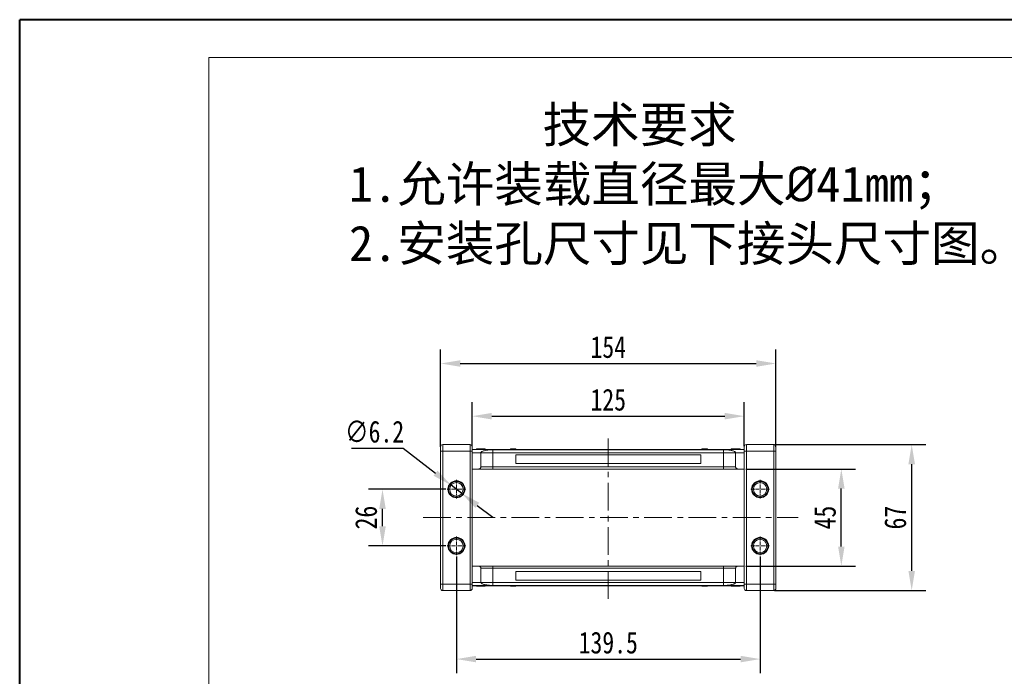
# Model space of a CAD drawing. Header units: millimetres. Extents: x 207 to 1682, y 260 to 1293.
# Tile 13 of 84: x 207 to 660, y 992 to 1293. Entities that reach past the tile are written whole.
import ezdxf

# ---------------------------------------------------------------- set-up
doc = ezdxf.new("R2010")
doc.units = ezdxf.units.MM
doc.linetypes.add('CENTER', pattern=[0.6, 0.375, -0.075, 0.075, -0.075])
doc.linetypes.add('CENTERX2', pattern=[20.32, 12.7, -2.54, 2.54, -2.54])
doc.styles.get("Standard").update_dxf_attribs({"font": '仿宋_GB2312.ttf', "width": 0.8})
doc.styles.add('样式 6', font='仿宋_GB2312.ttf')
doc.dimstyles.new('ISO-45.1', dxfattribs={"dimtxt": 10, "dimasz": 9, "dimexe": 6.5, "dimexo": 0.625, "dimgap": 2.5, "dimtad": 1, "dimtoh": 1, "dimdsep": 46, "dimtxsty": 'Standard', "dimcen": 2.5, "dimadec": 0, "dimazin": 0, "dimtfac": 1, "dimtmove": 0, "dimatfit": 3, "dimfxl": 0, "dimarcsym": 0})
doc.dimstyles.new('副本 ISO-45.1', dxfattribs={"dimtxt": 10, "dimasz": 9, "dimexe": 6.5, "dimexo": 0.625, "dimgap": 2.5, "dimtad": 1, "dimdsep": 46, "dimtxsty": 'Standard', "dimcen": 2.5, "dimadec": 0, "dimazin": 0, "dimtfac": 1, "dimtmove": 0, "dimatfit": 3, "dimfxl": 0, "dimarcsym": 0})

# ---------------------------------------------------------------- blocks, each defined once
blk = doc.blocks.new('*D2789')
at = {"color": 0, "lineweight": -2}
for p, q in [((408.01, 1046.79), (408.01, 993.24)), ((547.51, 1046.79), (547.51, 993.24)), ((417.01, 999.74), (538.51, 999.74))]:
    blk.add_line(p, q, dxfattribs=at)
at = {"color": 0, "lineweight": 9}
for points in [[(417.01, 1001.24), (417.01, 998.24), (408.01, 999.74)], [(538.51, 1001.24), (538.51, 998.24), (547.51, 999.74)]]:
    blk.add_solid(points, dxfattribs=at)
at = {"layer": 'Defpoints', "color": 0, "lineweight": 9}
for p in [(408.01, 1047.42), (547.51, 1047.42), (547.51, 999.74)]:
    blk.add_point(p, dxfattribs=at)
at = {"color": 0, "lineweight": 9, "insert": (477.76, 1007.24), "char_height": 10, "attachment_point": 5}
blk.add_mtext('139.5', dxfattribs=at)
blk = doc.blocks.new('*D2790')
at = {"color": 0, "lineweight": -2}
for p, q in [((403.09, 1077.71), (367.55, 1077.71)), ((374.05, 1060.71), (374.05, 1068.71)), ((403.09, 1051.71), (367.55, 1051.71))]:
    blk.add_line(p, q, dxfattribs=at)
at = {"color": 0, "lineweight": 9}
for points in [[(372.55, 1068.71), (375.55, 1068.71), (374.05, 1077.71)], [(372.55, 1060.71), (375.55, 1060.71), (374.05, 1051.71)]]:
    blk.add_solid(points, dxfattribs=at)
at = {"layer": 'Defpoints', "color": 0, "lineweight": 9}
for p in [(374.05, 1077.71), (403.72, 1077.71), (403.72, 1051.71)]:
    blk.add_point(p, dxfattribs=at)
at = {"color": 0, "lineweight": 9, "insert": (366.55, 1064.71), "char_height": 10, "attachment_point": 5, "rotation": 90}
blk.add_mtext('26', dxfattribs=at)
blk = doc.blocks.new('*D2791')
at = {"color": 0, "lineweight": -2}
for p, q in [((540.88, 1087.01), (591.32, 1087.01)), ((584.82, 1051.41), (584.82, 1078.01)), ((540.88, 1042.41), (591.32, 1042.41))]:
    blk.add_line(p, q, dxfattribs=at)
at = {"color": 0, "lineweight": 9}
for points in [[(583.32, 1078.01), (586.32, 1078.01), (584.82, 1087.01)], [(583.32, 1051.41), (586.32, 1051.41), (584.82, 1042.41)]]:
    blk.add_solid(points, dxfattribs=at)
at = {"layer": 'Defpoints', "color": 0, "lineweight": 9}
for p in [(540.26, 1087.01), (584.82, 1087.01), (540.26, 1042.41)]:
    blk.add_point(p, dxfattribs=at)
at = {"color": 0, "lineweight": 9, "insert": (577.32, 1064.71), "char_height": 10, "attachment_point": 5, "rotation": 90}
blk.add_mtext('45', dxfattribs=at)
blk = doc.blocks.new('*D2792')
at = {"color": 0, "lineweight": -2}
for p, q in [((554.06, 1098.21), (623.64, 1098.21)), ((617.14, 1040.21), (617.14, 1089.21)), ((554.06, 1031.21), (623.64, 1031.21))]:
    blk.add_line(p, q, dxfattribs=at)
at = {"color": 0, "lineweight": 9}
for points in [[(615.64, 1089.21), (618.64, 1089.21), (617.14, 1098.21)], [(615.64, 1040.21), (618.64, 1040.21), (617.14, 1031.21)]]:
    blk.add_solid(points, dxfattribs=at)
at = {"layer": 'Defpoints', "color": 0, "lineweight": 9}
for p in [(553.44, 1098.21), (617.14, 1098.21), (553.44, 1031.21)]:
    blk.add_point(p, dxfattribs=at)
at = {"color": 0, "lineweight": 9, "insert": (609.64, 1064.71), "char_height": 10, "attachment_point": 5, "rotation": 90}
blk.add_mtext('67', dxfattribs=at)
blk = doc.blocks.new('*D2793')
at = {"color": 0, "lineweight": -2}
for p, q in [((415.26, 1097.51), (415.26, 1117.76)), ((540.26, 1097.51), (540.26, 1117.76)), ((424.26, 1111.26), (531.26, 1111.26))]:
    blk.add_line(p, q, dxfattribs=at)
at = {"color": 0, "lineweight": 9}
for points in [[(424.26, 1112.76), (424.26, 1109.76), (415.26, 1111.26)], [(531.26, 1112.76), (531.26, 1109.76), (540.26, 1111.26)]]:
    blk.add_solid(points, dxfattribs=at)
at = {"layer": 'Defpoints', "color": 0, "lineweight": 9}
for p in [(540.26, 1111.26), (415.26, 1096.88), (540.26, 1096.88)]:
    blk.add_point(p, dxfattribs=at)
at = {"color": 0, "lineweight": 9, "insert": (477.76, 1118.76), "char_height": 10, "attachment_point": 5}
blk.add_mtext('125', dxfattribs=at)
blk = doc.blocks.new('*D2794')
at = {"color": 0, "lineweight": -2}
for p, q in [((400.76, 1097.22), (400.76, 1141.95)), ((554.76, 1097.22), (554.76, 1141.95)), ((409.76, 1135.45), (545.76, 1135.45))]:
    blk.add_line(p, q, dxfattribs=at)
at = {"color": 0, "lineweight": 9}
for points in [[(409.76, 1136.95), (409.76, 1133.95), (400.76, 1135.45)], [(545.76, 1136.95), (545.76, 1133.95), (554.76, 1135.45)]]:
    blk.add_solid(points, dxfattribs=at)
at = {"layer": 'Defpoints', "color": 0, "lineweight": 9}
for p in [(554.76, 1135.45), (400.76, 1096.6), (554.76, 1096.6)]:
    blk.add_point(p, dxfattribs=at)
at = {"color": 0, "lineweight": 9, "insert": (477.76, 1142.95), "char_height": 10, "attachment_point": 5}
blk.add_mtext('154', dxfattribs=at)
blk = doc.blocks.new('*D2795')
at = {"color": 0, "lineweight": -2}
for p, q in [((359.8, 1096.58), (383.5, 1096.58)), ((383.5, 1096.58), (398.42, 1085.09)), ((410.46, 1075.81), (405.55, 1079.6)), ((417.59, 1070.32), (424.72, 1064.83))]:
    blk.add_line(p, q, dxfattribs=at)
at = {"color": 0, "lineweight": 9}
for points in [[(399.34, 1086.28), (397.51, 1083.9), (405.55, 1079.6)], [(418.51, 1071.51), (416.68, 1069.13), (410.46, 1075.81)]]:
    blk.add_solid(points, dxfattribs=at)
at = {"layer": 'Defpoints', "color": 0, "lineweight": 9}
for p in [(405.55, 1079.6), (410.46, 1075.81)]:
    blk.add_point(p, dxfattribs=at)
at = {"color": 0, "lineweight": 9, "insert": (370.4, 1104.08), "char_height": 10, "attachment_point": 5}
blk.add_mtext('∅6.2', dxfattribs=at)

msp = doc.modelspace()

# ---------------------------------------------------------------- linework, layer by layer
at = {"color": 7, "lineweight": 40}
for p in [(207.39, 260.273), (1668.218, 1293.287)]:
    msp.add_line(p, (207.39, 1293.287), dxfattribs=at)
at = {"color": 7, "lineweight": 13}
for p in [(294.344, 277.664), (1650.827, 1275.896)]:
    msp.add_line(p, (294.344, 1275.896), dxfattribs=at)
at = {"color": 1, "linetype": 'CENTERX2', "lineweight": 13}
for p, q in [((477.758, 1027.342), (477.758, 1102.071)), ((392.718, 1064.707), (564.963, 1064.707))]:
    msp.add_line(p, q, dxfattribs=at)
at = {"color": 7, "linetype": 'Continuous', "lineweight": 15}
for p, q in [((401.758, 1095.207), (400.758, 1095.207)), ((400.758, 1034.207), (400.758, 1095.207)), ((401.758, 1095.207), (401.758, 1098.207)), ((401.758, 1098.207), (414.258, 1098.207)), ((401.758, 1095.207), (401.758, 1034.207)), ((414.258, 1095.207), (401.758, 1095.207)), ((414.258, 1095.207), (414.258, 1098.207)), ((415.258, 1095.207), (414.258, 1095.207)), ((414.258, 1034.207), (414.258, 1095.207)), ((415.258, 1096.007), (477.758, 1096.007)), ((477.758, 1095.962), (415.258, 1095.962)), ((415.258, 1034.207), (415.258, 1095.207)), ((417.207, 1096.207), (417.207, 1096.007)), ((419.204, 1096.007), (419.204, 1096.207)), ((421.258, 1096.207), (421.258, 1096.007)), ((424.758, 1095.875), (477.758, 1095.875)), ((424.758, 1094.507), (424.758, 1095.875)), ((432.775, 1096.007), (432.775, 1096.207)), ((432.893, 1096.207), (432.775, 1096.207)), ((432.893, 1096.007), (432.893, 1096.207)), ((432.893, 1096.207), (432.999, 1096.207)), ((432.999, 1096.207), (432.999, 1096.007)), ((433.35, 1096.207), (432.999, 1096.207)), ((433.35, 1096.007), (433.35, 1096.207)), ((434.068, 1096.207), (433.35, 1096.207)), ((434.068, 1096.007), (434.068, 1096.207)), ((434.513, 1096.207), (434.068, 1096.207)), ((434.513, 1096.007), (434.513, 1096.207)), ((434.513, 1096.207), (434.583, 1096.207)), ((434.583, 1096.207), (434.583, 1096.007)), ((434.583, 1096.207), (434.843, 1096.207)), ((434.843, 1096.007), (434.843, 1096.207)), ((435.325, 1096.207), (434.843, 1096.207)), ((435.325, 1096.007), (435.325, 1096.207)), ((435.325, 1096.207), (435.328, 1096.207)), ((435.328, 1096.207), (435.328, 1096.007)), ((477.758, 1096.007), (540.258, 1096.007)), ((540.258, 1095.962), (477.758, 1095.962)), ((477.758, 1095.875), (530.758, 1095.875)), ((520.802, 1096.007), (520.802, 1096.207)), ((520.802, 1096.207), (520.942, 1096.207)), ((520.942, 1096.207), (520.942, 1096.007)), ((522.321, 1096.207), (520.942, 1096.207)), ((522.321, 1096.007), (522.321, 1096.207)), ((522.321, 1096.207), (522.53, 1096.207)), ((522.53, 1096.207), (522.53, 1096.007)), ((523.011, 1096.207), (522.53, 1096.207)), ((523.011, 1096.007), (523.011, 1096.207)), ((523.116, 1096.207), (523.011, 1096.207)), ((523.116, 1096.007), (523.116, 1096.207)), ((523.116, 1096.207), (523.128, 1096.207)), ((523.128, 1096.207), (523.128, 1096.007)), ((523.355, 1096.207), (523.128, 1096.207)), ((523.355, 1096.007), (523.355, 1096.207)), ((530.758, 1094.507), (530.758, 1095.875)), ((534.258, 1096.207), (534.258, 1096.007)), ((534.669, 1096.207), (534.669, 1096.007)), ((536.285, 1096.207), (536.285, 1096.007)), ((537.903, 1096.207), (537.903, 1096.007)), ((538.309, 1096.207), (538.309, 1096.007)), ((540.258, 1095.207), (541.258, 1095.207)), ((540.258, 1095.207), (540.258, 1034.207)), ((541.258, 1098.207), (541.258, 1095.207)), ((541.258, 1098.207), (553.758, 1098.207)), ((553.758, 1095.207), (541.258, 1095.207)), ((541.258, 1095.207), (541.258, 1034.207)), ((553.758, 1098.207), (553.758, 1095.207)), ((553.758, 1095.207), (554.758, 1095.207)), ((553.758, 1034.207), (553.758, 1095.207)), ((554.758, 1095.207), (554.758, 1034.207)), ((415.258, 1094.507), (419.258, 1094.507)), ((424.758, 1094.507), (419.258, 1094.507)), ((419.258, 1088.007), (419.258, 1094.507)), ((424.758, 1088.007), (424.758, 1094.507)), ((477.758, 1094.507), (424.758, 1094.507)), ((435.258, 1089.507), (435.258, 1093.507)), ((435.258, 1093.507), (477.758, 1093.507)), ((530.758, 1094.507), (477.758, 1094.507)), ((477.758, 1093.507), (520.258, 1093.507)), ((520.258, 1093.507), (520.258, 1089.507)), ((536.258, 1094.507), (530.758, 1094.507)), ((530.758, 1094.507), (530.758, 1088.007)), ((540.258, 1094.507), (536.258, 1094.507)), ((536.258, 1094.507), (536.258, 1088.007)), ((418.258, 1087.007), (415.258, 1087.007)), ((419.258, 1088.007), (424.758, 1088.007)), ((424.758, 1087.007), (424.758, 1088.007)), ((424.758, 1088.007), (477.758, 1088.007)), ((477.758, 1087.007), (424.758, 1087.007)), ((477.758, 1089.507), (435.258, 1089.507)), ((520.258, 1089.507), (477.758, 1089.507)), ((477.758, 1088.007), (530.758, 1088.007)), ((530.758, 1087.007), (477.758, 1087.007)), ((530.758, 1088.007), (536.258, 1088.007)), ((530.758, 1088.007), (530.758, 1087.007)), ((537.258, 1087.007), (540.258, 1087.007)), ((415.258, 1042.407), (418.258, 1042.407)), ((419.258, 1034.907), (419.258, 1041.407)), ((424.758, 1041.407), (419.258, 1041.407)), ((424.758, 1041.407), (424.758, 1042.407)), ((424.758, 1042.407), (477.758, 1042.407)), ((424.758, 1034.907), (424.758, 1041.407)), ((477.758, 1041.407), (424.758, 1041.407)), ((477.758, 1042.407), (530.758, 1042.407)), ((530.758, 1041.407), (477.758, 1041.407)), ((530.758, 1041.407), (530.758, 1042.407)), ((536.258, 1041.407), (530.758, 1041.407)), ((530.758, 1041.407), (530.758, 1034.907)), ((536.258, 1041.407), (536.258, 1034.907)), ((537.258, 1042.407), (540.258, 1042.407)), ((435.258, 1035.907), (435.258, 1039.907)), ((435.258, 1039.907), (477.758, 1039.907)), ((477.758, 1035.907), (435.258, 1035.907)), ((477.758, 1039.907), (520.258, 1039.907)), ((520.258, 1035.907), (477.758, 1035.907)), ((520.258, 1039.907), (520.258, 1035.907)), ((401.758, 1034.207), (400.758, 1034.207)), ((401.758, 1031.207), (401.758, 1034.207)), ((401.758, 1034.207), (414.258, 1034.207)), ((415.258, 1034.207), (414.258, 1034.207)), ((414.258, 1031.207), (414.258, 1034.207)), ((419.258, 1034.907), (415.258, 1034.907)), ((415.258, 1033.451), (477.758, 1033.451)), ((477.758, 1033.407), (415.258, 1033.407)), ((417.207, 1033.207), (417.207, 1033.407)), ((417.613, 1033.207), (417.613, 1033.407)), ((419.231, 1033.207), (419.231, 1033.407)), ((419.258, 1034.907), (424.758, 1034.907)), ((420.847, 1033.207), (420.847, 1033.407)), ((421.258, 1033.207), (421.258, 1033.407)), ((424.758, 1033.538), (424.758, 1034.907)), ((424.758, 1034.907), (477.758, 1034.907)), ((477.758, 1033.538), (424.758, 1033.538)), ((432.775, 1033.407), (432.775, 1033.207)), ((432.775, 1033.207), (433.002, 1033.207)), ((433.002, 1033.207), (433.002, 1033.407)), ((433.015, 1033.207), (433.002, 1033.207)), ((433.015, 1033.407), (433.015, 1033.207)), ((433.015, 1033.207), (433.12, 1033.207)), ((433.12, 1033.407), (433.12, 1033.207)), ((433.12, 1033.207), (433.601, 1033.207)), ((433.601, 1033.207), (433.601, 1033.407)), ((433.81, 1033.207), (433.601, 1033.207)), ((433.81, 1033.407), (433.81, 1033.207)), ((433.81, 1033.207), (435.189, 1033.207)), ((435.189, 1033.207), (435.189, 1033.407)), ((435.328, 1033.207), (435.189, 1033.207)), ((435.328, 1033.407), (435.328, 1033.207)), ((477.758, 1034.907), (530.758, 1034.907)), ((530.758, 1033.538), (477.758, 1033.538)), ((477.758, 1033.451), (540.258, 1033.451)), ((540.258, 1033.407), (477.758, 1033.407)), ((520.802, 1033.207), (520.802, 1033.407)), ((520.806, 1033.207), (520.802, 1033.207)), ((520.806, 1033.407), (520.806, 1033.207)), ((520.806, 1033.207), (521.287, 1033.207)), ((521.287, 1033.407), (521.287, 1033.207)), ((521.547, 1033.207), (521.287, 1033.207)), ((521.547, 1033.207), (521.547, 1033.407)), ((521.618, 1033.207), (521.547, 1033.207)), ((521.618, 1033.407), (521.618, 1033.207)), ((521.618, 1033.207), (522.063, 1033.207)), ((522.063, 1033.407), (522.063, 1033.207)), ((522.063, 1033.207), (522.781, 1033.207)), ((522.781, 1033.407), (522.781, 1033.207)), ((522.781, 1033.207), (523.131, 1033.207)), ((523.131, 1033.207), (523.131, 1033.407)), ((523.237, 1033.207), (523.131, 1033.207)), ((523.237, 1033.407), (523.237, 1033.207)), ((523.237, 1033.207), (523.355, 1033.207)), ((523.355, 1033.407), (523.355, 1033.207)), ((530.758, 1034.907), (536.258, 1034.907)), ((530.758, 1034.907), (530.758, 1033.538)), ((534.258, 1033.207), (534.258, 1033.407)), ((536.258, 1034.907), (540.258, 1034.907)), ((536.312, 1033.407), (536.312, 1033.207)), ((538.309, 1033.207), (538.309, 1033.407)), ((540.258, 1034.207), (541.258, 1034.207)), ((541.258, 1034.207), (541.258, 1031.207)), ((541.258, 1034.207), (553.758, 1034.207)), ((553.758, 1034.207), (554.758, 1034.207)), ((553.758, 1034.207), (553.758, 1031.207)), ((414.258, 1031.207), (401.758, 1031.207)), ((553.758, 1031.207), (541.258, 1031.207))]:
    msp.add_line(p, q, dxfattribs=at)
at = {"color": 1, "linetype": 'CENTER', "lineweight": 9, "ltscale": 3.9624}
for p, q in [((408.008, 1081.997), (408.008, 1073.417)), ((547.508, 1081.997), (547.508, 1073.417)), ((403.718, 1077.707), (412.298, 1077.707)), ((543.218, 1077.707), (551.798, 1077.707)), ((408.008, 1055.997), (408.008, 1047.417)), ((547.508, 1055.997), (547.508, 1047.417)), ((403.718, 1051.707), (412.298, 1051.707)), ((543.218, 1051.707), (551.798, 1051.707))]:
    msp.add_line(p, q, dxfattribs=at)
at = {"color": 7, "linetype": 'Continuous', "lineweight": 15}
for centre, radius in [((408.008, 1077.707), 3.9), ((547.508, 1077.707), 3.9), ((408.008, 1077.707), 3.1), ((547.508, 1077.707), 3.1), ((408.008, 1051.707), 3.9), ((408.008, 1051.707), 3.1), ((547.508, 1051.707), 3.9), ((547.508, 1051.707), 3.1)]:
    msp.add_circle(centre, radius, dxfattribs=at)
for centre, start, end in [((401.758, 1097.207), 90, 180), ((414.258, 1097.207), 0, 90), ((541.258, 1097.207), 90, 180), ((553.758, 1097.207), 0, 90), ((401.758, 1032.207), 180, 270), ((414.258, 1032.207), 270, 0), ((541.258, 1032.207), 180, 270), ((553.758, 1032.207), 270, 0)]:
    msp.add_arc(centre, 1, start, end, dxfattribs=at)
for points, knots in [([(400.758, 1095.207), (400.758, 1095.458), (400.758, 1095.846), (400.758, 1096.313), (400.758, 1096.631), (400.758, 1096.889), (400.758, 1097.138), (400.758, 1097.18), (400.758, 1097.207)], [0, 0, 0, 0, 0.2394429, 0.3698071, 0.5000001, 0.6303641, 0.7605571, 1, 1, 1, 1]), ([(415.258, 1095.207), (415.258, 1095.458), (415.258, 1095.846), (415.258, 1096.312), (415.258, 1096.631), (415.258, 1096.889), (415.258, 1097.138), (415.258, 1097.18), (415.258, 1097.207)], [0, 0, 0, 0, 0.2394429, 0.3696359, 0.4999999, 0.6301929, 0.7605571, 1, 1, 1, 1]), ([(417.207, 1096.207), (417.217, 1096.207), (417.239, 1096.207), (417.44, 1096.207), (417.745, 1096.207), (418.281, 1096.207), (418.791, 1096.207), (419.146, 1096.207), (419.204, 1096.207)], [0, 0, 0, 0, 0.1482689, 0.2976473, 0.4424214, 0.6078512, 0.9356585, 1, 1, 1, 1]), ([(419.204, 1096.207), (419.337, 1096.207), (419.739, 1096.207), (420.295, 1096.207), (420.803, 1096.207), (421.106, 1096.207), (421.244, 1096.207), (421.254, 1096.207), (421.258, 1096.207)], [0, 0, 0, 0, 0.1423372, 0.4291269, 0.5899433, 0.7512055, 0.9098946, 1, 1, 1, 1]), ([(419.258, 1094.507), (419.277, 1094.588), (419.316, 1094.751), (419.619, 1094.988), (420.097, 1095.212), (420.748, 1095.415), (421.554, 1095.591), (422.381, 1095.719), (423.169, 1095.803), (423.92, 1095.861), (424.464, 1095.87), (424.758, 1095.875)], [0, 0, 0, 0, 0.1245955, 0.2491892, 0.3738223, 0.4984451, 0.6220504, 0.7455895, 0.8257011, 0.9057067, 1, 1, 1, 1]), ([(530.758, 1095.875), (531.149, 1095.866), (531.846, 1095.85), (532.765, 1095.762), (533.55, 1095.658), (534.262, 1095.529), (534.926, 1095.37), (535.496, 1095.181), (535.932, 1094.965), (536.206, 1094.739), (536.241, 1094.584), (536.258, 1094.507)], [0, 0, 0, 0, 0.1253767, 0.2231439, 0.3210442, 0.4226148, 0.5242047, 0.6437825, 0.7633681, 0.8816833, 1, 1, 1, 1]), ([(534.258, 1096.207), (534.26, 1096.207), (534.265, 1096.207), (534.309, 1096.207), (534.386, 1096.207), (534.485, 1096.207), (534.583, 1096.207), (534.64, 1096.207), (534.669, 1096.207)], [0, 0, 0, 0, 0.1926347, 0.388697, 0.5820148, 0.7830443, 0.8909593, 1, 1, 1, 1]), ([(534.669, 1096.207), (534.723, 1096.207), (534.833, 1096.207), (535.07, 1096.207), (535.377, 1096.207), (535.715, 1096.207), (536.019, 1096.207), (536.196, 1096.207), (536.285, 1096.207)], [0, 0, 0, 0, 0.1184406, 0.2393457, 0.4595932, 0.6849248, 0.8422399, 1, 1, 1, 1]), ([(536.285, 1096.207), (536.419, 1096.207), (536.722, 1096.207), (537.251, 1096.207), (537.674, 1096.207), (537.881, 1096.207), (537.903, 1096.207)], [0, 0, 0, 0, 0.23673076, 0.53755546, 0.94966792, 1, 1, 1, 1]), ([(537.903, 1096.207), (537.953, 1096.207), (538.055, 1096.207), (538.171, 1096.207), (538.254, 1096.207), (538.292, 1096.207), (538.307, 1096.207), (538.308, 1096.207), (538.309, 1096.207)], [0, 0, 0, 0, 0.1937762, 0.3936, 0.5878635, 0.7889077, 0.894169, 1, 1, 1, 1]), ([(540.258, 1097.207), (540.258, 1097.18), (540.258, 1097.138), (540.258, 1096.889), (540.258, 1096.631), (540.258, 1096.313), (540.258, 1095.846), (540.258, 1095.458), (540.258, 1095.207)], [0, 0, 0, 0, 0.2394429, 0.3696359, 0.4999999, 0.6301929, 0.7605571, 1, 1, 1, 1]), ([(554.758, 1097.207), (554.758, 1097.18), (554.758, 1097.138), (554.758, 1096.889), (554.758, 1096.631), (554.758, 1096.312), (554.758, 1095.846), (554.758, 1095.458), (554.758, 1095.207)], [0, 0, 0, 0, 0.23944295, 0.36980709, 0.50000008, 0.63036414, 0.76055705, 1, 1, 1, 1]), ([(418.258, 1087.007), (418.37, 1087.018), (418.595, 1087.04), (418.895, 1087.212), (419.121, 1087.466), (419.241, 1087.747), (419.253, 1087.933), (419.258, 1088.007)], [0, 0, 0, 0, 0.21469386, 0.42938772, 0.64408158, 0.85877544, 1, 1, 1, 1]), ([(424.758, 1087.007), (424.362, 1087.007), (423.545, 1087.007), (422.333, 1087.007), (421.169, 1087.007), (420.129, 1087.007), (419.423, 1087.007), (418.976, 1087.007), (418.622, 1087.007), (418.322, 1087.007), (418.279, 1087.007), (418.258, 1087.007)], [0, 0, 0, 0, 0.1164968, 0.2399717, 0.3685799, 0.4999174, 0.6312549, 0.6956158, 0.7600283, 0.8835032, 1, 1, 1, 1]), ([(537.258, 1087.007), (537.237, 1087.007), (537.193, 1087.007), (536.832, 1087.007), (536.232, 1087.007), (535.387, 1087.007), (534.518, 1087.007), (533.753, 1087.007), (532.972, 1087.007), (531.971, 1087.007), (531.154, 1087.007), (530.758, 1087.007)], [0, 0, 0, 0, 0.1164968, 0.2399717, 0.3685799, 0.4999174, 0.6312549, 0.6956158, 0.7600283, 0.8835032, 1, 1, 1, 1]), ([(536.258, 1088.007), (536.269, 1087.894), (536.291, 1087.669), (536.464, 1087.37), (536.717, 1087.143), (536.998, 1087.024), (537.184, 1087.011), (537.258, 1087.007)], [0, 0, 0, 0, 0.21469386, 0.42938772, 0.64408158, 0.85877544, 1, 1, 1, 1]), ([(411.608, 1077.707), (411.596, 1077.933), (411.572, 1078.385), (411.368, 1079.057), (411.04, 1079.698), (410.571, 1080.269), (410.095, 1080.659), (409.671, 1080.907), (409.242, 1081.102), (408.687, 1081.265), (408.008, 1081.327), (407.329, 1081.265), (406.657, 1081.068), (406.017, 1080.738), (405.445, 1080.27), (405.055, 1079.793), (404.808, 1079.37), (404.613, 1078.94), (404.444, 1078.385), (404.42, 1077.933), (404.408, 1077.707)], [0, 0, 0, 0, 0.05998, 0.1199831, 0.1849463, 0.249957, 0.3149202, 0.3472901, 0.3800161, 0.4399843, 0.4999996, 0.5599679, 0.6199831, 0.6849463, 0.749957, 0.8149202, 0.8472901, 0.8800161, 0.9399965, 1, 1, 1, 1]), ([(551.108, 1077.707), (551.096, 1077.933), (551.072, 1078.385), (550.868, 1079.057), (550.54, 1079.698), (550.071, 1080.269), (549.595, 1080.659), (549.171, 1080.907), (548.742, 1081.102), (548.187, 1081.265), (547.508, 1081.327), (546.829, 1081.265), (546.157, 1081.068), (545.517, 1080.738), (544.945, 1080.27), (544.555, 1079.793), (544.308, 1079.37), (544.113, 1078.94), (543.944, 1078.385), (543.92, 1077.933), (543.908, 1077.707)], [0, 0, 0, 0, 0.05998, 0.1199831, 0.1849463, 0.249957, 0.3149202, 0.3472901, 0.3800161, 0.4399843, 0.4999996, 0.5599679, 0.6199831, 0.6849463, 0.749957, 0.8149202, 0.8472901, 0.8800161, 0.9399965, 1, 1, 1, 1]), ([(404.408, 1077.707), (404.42, 1077.48), (404.444, 1077.028), (404.648, 1076.356), (404.976, 1075.716), (405.445, 1075.144), (405.921, 1074.754), (406.345, 1074.506), (406.774, 1074.311), (407.329, 1074.148), (408.008, 1074.086), (408.687, 1074.148), (409.359, 1074.345), (409.999, 1074.675), (410.571, 1075.144), (410.961, 1075.62), (411.208, 1076.043), (411.403, 1076.473), (411.572, 1077.028), (411.596, 1077.48), (411.608, 1077.707)], [0, 0, 0, 0, 0.05998, 0.1199831, 0.1849463, 0.249957, 0.3149202, 0.3472901, 0.3800161, 0.4399843, 0.4999996, 0.5599679, 0.6199831, 0.6849463, 0.749957, 0.8149202, 0.8472901, 0.8800161, 0.9399965, 1, 1, 1, 1]), ([(543.908, 1077.707), (543.92, 1077.48), (543.944, 1077.028), (544.148, 1076.356), (544.476, 1075.716), (544.945, 1075.144), (545.421, 1074.754), (545.845, 1074.506), (546.274, 1074.311), (546.829, 1074.148), (547.508, 1074.086), (548.187, 1074.148), (548.859, 1074.345), (549.499, 1074.675), (550.071, 1075.144), (550.461, 1075.62), (550.708, 1076.043), (550.903, 1076.473), (551.072, 1077.028), (551.096, 1077.48), (551.108, 1077.707)], [0, 0, 0, 0, 0.05998, 0.1199831, 0.1849463, 0.249957, 0.3149202, 0.3472901, 0.3800161, 0.4399843, 0.4999996, 0.5599679, 0.6199831, 0.6849463, 0.749957, 0.8149202, 0.8472901, 0.8800161, 0.9399965, 1, 1, 1, 1]), ([(411.608, 1051.707), (411.596, 1051.933), (411.572, 1052.385), (411.368, 1053.057), (411.04, 1053.698), (410.571, 1054.269), (410.095, 1054.659), (409.671, 1054.907), (409.242, 1055.102), (408.687, 1055.265), (408.008, 1055.327), (407.329, 1055.265), (406.657, 1055.068), (406.017, 1054.738), (405.445, 1054.27), (405.055, 1053.793), (404.808, 1053.37), (404.613, 1052.94), (404.444, 1052.385), (404.42, 1051.933), (404.408, 1051.707)], [0, 0, 0, 0, 0.05998, 0.1199831, 0.1849463, 0.249957, 0.3149202, 0.3472901, 0.3800161, 0.4399843, 0.4999996, 0.5599679, 0.6199831, 0.6849463, 0.749957, 0.8149202, 0.8472901, 0.8800161, 0.9399965, 1, 1, 1, 1]), ([(551.108, 1051.707), (551.096, 1051.933), (551.072, 1052.385), (550.868, 1053.057), (550.54, 1053.698), (550.071, 1054.269), (549.595, 1054.659), (549.171, 1054.907), (548.742, 1055.102), (548.187, 1055.265), (547.508, 1055.327), (546.829, 1055.265), (546.157, 1055.068), (545.517, 1054.738), (544.945, 1054.27), (544.555, 1053.793), (544.308, 1053.37), (544.113, 1052.94), (543.944, 1052.385), (543.92, 1051.933), (543.908, 1051.707)], [0, 0, 0, 0, 0.05998, 0.1199831, 0.1849463, 0.249957, 0.3149202, 0.3472901, 0.3800161, 0.4399843, 0.4999996, 0.5599679, 0.6199831, 0.6849463, 0.749957, 0.8149202, 0.8472901, 0.8800161, 0.9399965, 1, 1, 1, 1]), ([(404.408, 1051.707), (404.42, 1051.48), (404.444, 1051.028), (404.648, 1050.356), (404.976, 1049.716), (405.445, 1049.144), (405.921, 1048.754), (406.345, 1048.506), (406.774, 1048.311), (407.329, 1048.148), (408.008, 1048.086), (408.687, 1048.148), (409.359, 1048.345), (409.999, 1048.675), (410.571, 1049.144), (410.961, 1049.62), (411.208, 1050.043), (411.403, 1050.473), (411.572, 1051.028), (411.596, 1051.48), (411.608, 1051.707)], [0, 0, 0, 0, 0.05998, 0.1199831, 0.1849463, 0.249957, 0.3149202, 0.3472901, 0.3800161, 0.4399843, 0.4999996, 0.5599679, 0.6199831, 0.6849463, 0.749957, 0.8149202, 0.8472901, 0.8800161, 0.9399965, 1, 1, 1, 1]), ([(543.908, 1051.707), (543.92, 1051.48), (543.944, 1051.028), (544.148, 1050.356), (544.476, 1049.716), (544.945, 1049.144), (545.421, 1048.754), (545.845, 1048.506), (546.274, 1048.311), (546.829, 1048.148), (547.508, 1048.086), (548.187, 1048.148), (548.859, 1048.345), (549.499, 1048.675), (550.071, 1049.144), (550.461, 1049.62), (550.708, 1050.043), (550.903, 1050.473), (551.072, 1051.028), (551.096, 1051.48), (551.108, 1051.707)], [0, 0, 0, 0, 0.05998, 0.1199831, 0.1849463, 0.249957, 0.3149202, 0.3472901, 0.3800161, 0.4399843, 0.4999996, 0.5599679, 0.6199831, 0.6849463, 0.749957, 0.8149202, 0.8472901, 0.8800161, 0.9399965, 1, 1, 1, 1]), ([(419.258, 1041.407), (419.247, 1041.519), (419.225, 1041.744), (419.052, 1042.043), (418.799, 1042.27), (418.518, 1042.389), (418.332, 1042.402), (418.258, 1042.407)], [0, 0, 0, 0, 0.2146939, 0.4293877, 0.6440816, 0.8587754, 1, 1, 1, 1]), ([(418.258, 1042.407), (418.279, 1042.407), (418.323, 1042.407), (418.684, 1042.407), (419.284, 1042.407), (420.129, 1042.407), (420.998, 1042.407), (421.763, 1042.407), (422.544, 1042.407), (423.545, 1042.407), (424.362, 1042.407), (424.758, 1042.407)], [0, 0, 0, 0, 0.11649679, 0.2399717, 0.36857994, 0.49991744, 0.63125493, 0.69561579, 0.7600283, 0.88350321, 1, 1, 1, 1]), ([(530.758, 1042.407), (531.154, 1042.407), (531.971, 1042.407), (533.183, 1042.407), (534.347, 1042.407), (535.387, 1042.407), (536.093, 1042.407), (536.54, 1042.407), (536.894, 1042.407), (537.194, 1042.407), (537.237, 1042.407), (537.258, 1042.407)], [0, 0, 0, 0, 0.1164968, 0.2399717, 0.3685799, 0.4999174, 0.6312549, 0.6956158, 0.7600283, 0.8835032, 1, 1, 1, 1]), ([(537.258, 1042.407), (537.146, 1042.395), (536.921, 1042.373), (536.621, 1042.201), (536.395, 1041.947), (536.275, 1041.666), (536.263, 1041.48), (536.258, 1041.407)], [0, 0, 0, 0, 0.21469386, 0.42938772, 0.64408158, 0.85877544, 1, 1, 1, 1]), ([(400.758, 1032.207), (400.758, 1032.233), (400.758, 1032.275), (400.758, 1032.524), (400.758, 1032.782), (400.758, 1033.101), (400.758, 1033.567), (400.758, 1033.955), (400.758, 1034.207)], [0, 0, 0, 0, 0.23944295, 0.36980709, 0.50000008, 0.63036414, 0.76055705, 1, 1, 1, 1]), ([(415.258, 1032.207), (415.258, 1032.233), (415.258, 1032.275), (415.258, 1032.524), (415.258, 1032.782), (415.258, 1033.101), (415.258, 1033.567), (415.258, 1033.955), (415.258, 1034.207)], [0, 0, 0, 0, 0.2394429, 0.3696359, 0.4999999, 0.6301929, 0.7605571, 1, 1, 1, 1]), ([(417.613, 1033.207), (417.563, 1033.207), (417.461, 1033.207), (417.345, 1033.207), (417.262, 1033.207), (417.224, 1033.207), (417.209, 1033.207), (417.208, 1033.207), (417.207, 1033.207)], [0, 0, 0, 0, 0.1937693, 0.3935642, 0.587886, 0.7891312, 0.8942826, 1, 1, 1, 1]), ([(419.231, 1033.207), (419.097, 1033.207), (418.794, 1033.207), (418.274, 1033.207), (417.852, 1033.207), (417.643, 1033.207), (417.613, 1033.207)], [0, 0, 0, 0, 0.2366286, 0.5373614, 0.9329864, 1, 1, 1, 1]), ([(420.847, 1033.207), (420.793, 1033.207), (420.683, 1033.207), (420.451, 1033.207), (420.156, 1033.207), (419.825, 1033.207), (419.515, 1033.207), (419.326, 1033.207), (419.231, 1033.207)], [0, 0, 0, 0, 0.118432, 0.2393289, 0.4494336, 0.6641784, 0.8318201, 1, 1, 1, 1]), ([(424.758, 1033.538), (424.367, 1033.547), (423.67, 1033.563), (422.751, 1033.651), (421.966, 1033.755), (421.254, 1033.884), (420.59, 1034.043), (420.02, 1034.232), (419.584, 1034.448), (419.31, 1034.675), (419.275, 1034.829), (419.258, 1034.907)], [0, 0, 0, 0, 0.1253767, 0.2231439, 0.3210442, 0.4226148, 0.5242047, 0.6437825, 0.7633681, 0.8816833, 1, 1, 1, 1]), ([(421.258, 1033.207), (421.256, 1033.207), (421.251, 1033.207), (421.207, 1033.207), (421.13, 1033.207), (421.031, 1033.207), (420.933, 1033.207), (420.876, 1033.207), (420.847, 1033.207)], [0, 0, 0, 0, 0.1926273, 0.3886837, 0.5820134, 0.7832006, 0.8910383, 1, 1, 1, 1]), ([(536.258, 1034.907), (536.239, 1034.825), (536.2, 1034.662), (535.897, 1034.425), (535.419, 1034.201), (534.768, 1033.998), (533.962, 1033.822), (533.135, 1033.695), (532.347, 1033.61), (531.596, 1033.552), (531.052, 1033.543), (530.758, 1033.538)], [0, 0, 0, 0, 0.1245955, 0.2491892, 0.3738223, 0.4984451, 0.6220504, 0.7455895, 0.8257011, 0.9057067, 1, 1, 1, 1]), ([(536.312, 1033.207), (536.179, 1033.207), (535.777, 1033.207), (535.221, 1033.207), (534.713, 1033.207), (534.41, 1033.207), (534.272, 1033.207), (534.262, 1033.207), (534.258, 1033.207)], [0, 0, 0, 0, 0.1423372, 0.4291269, 0.5899433, 0.7512055, 0.9098946, 1, 1, 1, 1]), ([(538.309, 1033.207), (538.299, 1033.207), (538.278, 1033.207), (538.075, 1033.207), (537.77, 1033.207), (537.235, 1033.207), (536.726, 1033.207), (536.371, 1033.207), (536.312, 1033.207)], [0, 0, 0, 0, 0.148288, 0.2977445, 0.4437132, 0.6077915, 0.9347078, 1, 1, 1, 1]), ([(540.258, 1034.207), (540.258, 1033.955), (540.258, 1033.567), (540.258, 1033.101), (540.258, 1032.782), (540.258, 1032.524), (540.258, 1032.275), (540.258, 1032.233), (540.258, 1032.207)], [0, 0, 0, 0, 0.2394429, 0.3696359, 0.4999999, 0.6301929, 0.7605571, 1, 1, 1, 1]), ([(554.758, 1034.207), (554.758, 1033.955), (554.758, 1033.567), (554.758, 1033.101), (554.758, 1032.782), (554.758, 1032.524), (554.758, 1032.275), (554.758, 1032.233), (554.758, 1032.207)], [0, 0, 0, 0, 0.2394429, 0.3698071, 0.5000001, 0.6303641, 0.7605571, 1, 1, 1, 1])]:
    msp.add_open_spline(points, degree=3, knots=knots, dxfattribs=at)

# ---------------------------------------------------------------- texts
at = {"insert": (358.635, 1253.261), "char_height": 16.3409, "attachment_point": 1, "style": '样式 6'}
msp.add_mtext('        技术要求\\P1.允许装载直径最大{\\fISOCPEUR|b0|i0|c0|p34;%%C}41mm；\\P2.安装孔尺寸见下接头尺寸图。', dxfattribs=at)

# ---------------------------------------------------------------- dimensions: what is measured, and where the dimension line sits
at = {"color": 5, "lineweight": 9}
for base, p1, p2, picture, middle in [((554.758, 1135.451), (400.758, 1096.595), (554.758, 1096.595), '*D2794', (477.758, 1142.951)), ((540.258, 1111.264), (415.258, 1096.88), (540.258, 1096.88), '*D2793', (477.758, 1118.764)), ((547.508, 999.739), (408.008, 1047.417), (547.508, 1047.417), '*D2789', (477.758, 1007.239))]:
    dim = msp.add_linear_dim(base=base, p1=p1, p2=p2, dimstyle='副本 ISO-45.1', dxfattribs=at)
    dim.commit()
    dim.dimension.update_dxf_attribs({"geometry": picture, "text_midpoint": middle})
dim = msp.add_diameter_dim_2p(p1=(410.464, 1075.815), p2=(405.552, 1079.598), dimstyle='ISO-45.1', dxfattribs=at)
dim.commit()
dim.dimension.update_dxf_attribs({"geometry": '*D2795', "text_midpoint": (370.4, 1096.582), "dimtype": 163})
for base, p1, p2, picture, middle in [((617.136, 1098.207), (553.439, 1031.207), (553.439, 1098.207), '*D2792', (609.636, 1064.707)), ((374.052, 1077.707), (403.718, 1051.707), (403.718, 1077.707), '*D2790', (366.552, 1064.707))]:
    dim = msp.add_linear_dim(base=base, p1=p1, p2=p2, angle=270, dimstyle='副本 ISO-45.1', dxfattribs=at)
    dim.commit()
    dim.dimension.update_dxf_attribs({"geometry": picture, "text_midpoint": middle})
dim = msp.add_linear_dim(base=(584.815, 1087.007), p1=(540.258, 1042.407), p2=(540.258, 1087.007), angle=270, text='45', dimstyle='副本 ISO-45.1', dxfattribs=at)
dim.commit()
dim.dimension.update_dxf_attribs({"geometry": '*D2791', "text_midpoint": (577.315, 1064.707)})

doc.saveas('drawing.dxf')
